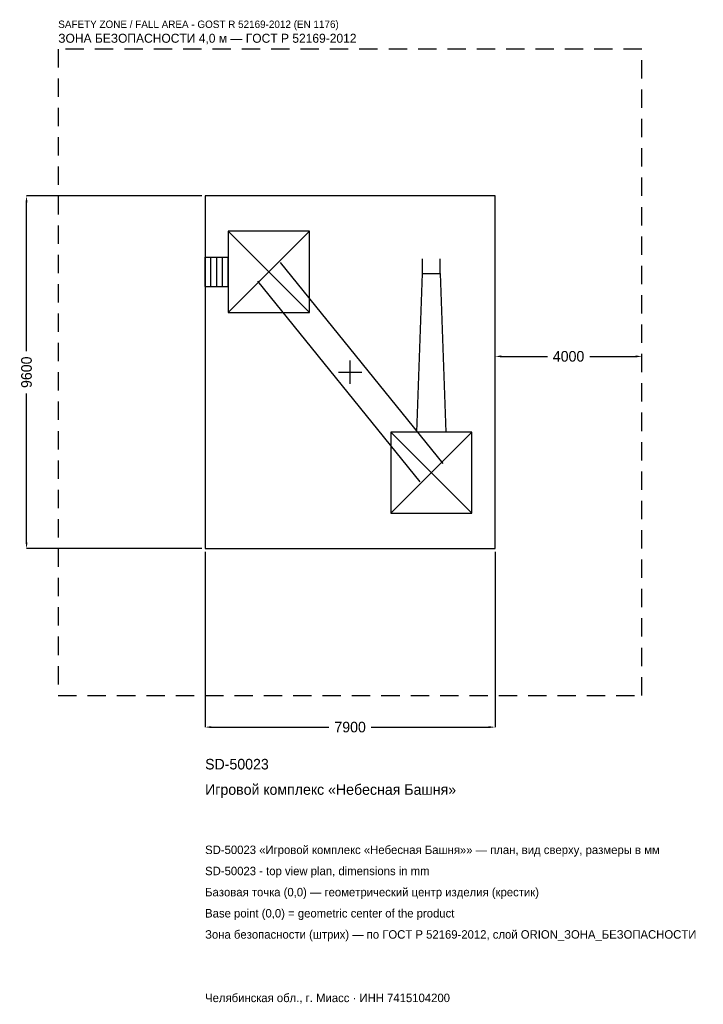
# Model space of a CAD drawing. Header units: metres. Extents: x -9000 to 9620, y -17212 to 9601.
import ezdxf

# ---------------------------------------------------------------- set-up
doc = ezdxf.new("R2010")
doc.units = ezdxf.units.M
doc.linetypes.add('DASHED', pattern=[800, 500, -300])
for name, color, linetype in [('ЗСК_ДАННЫЕ', 3, 'Continuous'), ('ЗСК_ЗОНА_БЕЗОПАСНОСТИ', 1, 'Continuous'), ('ЗСК_КОНТУР', 7, 'Continuous'), ('ЗСК_РАЗМЕРЫ', 8, 'Continuous')]:
    doc.layers.add(name, color=color, linetype=linetype)
doc.dimstyles.new('ORION', dxfattribs={"dimtxt": 288, "dimasz": 172.8, "dimexe": 1.25, "dimexo": 86.4, "dimtad": 1, "dimdec": 0, "dimcen": 2.5, "dimazin": 3, "dimtfac": 1, "dimtmove": 0, "dimatfit": 3})

# ---------------------------------------------------------------- blocks, each defined once
blk = doc.blocks.new('_CLOSEDFILLED')
at = {"color": 0, "linetype": 'BYBLOCK'}
blk.add_solid([(-1, 0.16), (0, 0), (-1, -0.16)], dxfattribs=at)
blk = doc.blocks.new('*D1')
for p, q in [((-3950, -4886.4), (-3950, -9664)), ((3950, -4886.4), (3950, -9664)), ((-3777.2, -9664), (-576, -9664)), ((576, -9664), (3777.2, -9664))]:
    blk.add_line(p, q)
at = {"layer": 'Defpoints'}
for p in [(-3950, -4800), (3950, -4800), (-3950, -9664)]:
    blk.add_point(p, dxfattribs=at)
at = {"layer": 'ЗСК_РАЗМЕРЫ', "xscale": 172.79999999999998, "yscale": 172.79999999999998, "rotation": 180}
blk.add_blockref('_CLOSEDFILLED', (-3950, -9664), dxfattribs=at)
at = {"layer": 'ЗСК_РАЗМЕРЫ', "xscale": 172.79999999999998, "yscale": 172.79999999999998}
blk.add_blockref('_CLOSEDFILLED', (3950, -9664), dxfattribs=at)
at = {"layer": 'ЗСК_РАЗМЕРЫ', "insert": (0, -9664), "char_height": 288, "attachment_point": 5}
blk.add_mtext('7900', dxfattribs=at)
blk = doc.blocks.new('*D2')
for p, q in [((-4036.4, 4800), (-8814, 4800)), ((-8814, 576), (-8814, 4627.2)), ((-8814, -4627.2), (-8814, -576)), ((-4036.4, -4800), (-8814, -4800))]:
    blk.add_line(p, q)
at = {"layer": 'Defpoints'}
for p in [(-3950, 4800), (-8814, -4800), (-3950, -4800)]:
    blk.add_point(p, dxfattribs=at)
at = {"layer": 'ЗСК_РАЗМЕРЫ', "xscale": 172.79999999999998, "yscale": 172.79999999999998}
for p, rotation in [((-8814, 4800), 90), ((-8814, -4800), 270)]:
    blk.add_blockref('_CLOSEDFILLED', p, dxfattribs=dict(at, rotation=rotation))
at = {"layer": 'ЗСК_РАЗМЕРЫ', "insert": (-8814, 0), "char_height": 288, "attachment_point": 5, "rotation": 90}
blk.add_mtext('9600', dxfattribs=at)
blk = doc.blocks.new('*D3')
for p, q in [((3950, 86.4), (3950, 432)), ((4122.8, 432), (5374, 432)), ((6526, 432), (7777.2, 432)), ((7950, 86.4), (7950, 432))]:
    blk.add_line(p, q)
at = {"layer": 'Defpoints'}
for p in [(3950, 432), (3950, 0), (7950, 0)]:
    blk.add_point(p, dxfattribs=at)
at = {"layer": 'ЗСК_РАЗМЕРЫ', "xscale": 172.79999999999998, "yscale": 172.79999999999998, "rotation": 180}
blk.add_blockref('_CLOSEDFILLED', (3950, 432), dxfattribs=at)
at = {"layer": 'ЗСК_РАЗМЕРЫ', "xscale": 172.79999999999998, "yscale": 172.79999999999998}
blk.add_blockref('_CLOSEDFILLED', (7950, 432), dxfattribs=at)
at = {"layer": 'ЗСК_РАЗМЕРЫ', "insert": (5950, 432), "char_height": 288, "attachment_point": 5}
blk.add_mtext('4000', dxfattribs=at)
blk = doc.blocks.new('ОРИОН SD-50023 Игровой комплекс Небесная Башня')
at = {"layer": 'ЗСК_ЗОНА_БЕЗОПАСНОСТИ', "linetype": 'DASHED'}
blk.add_lwpolyline([(-7950, -8800), (7950, -8800), (7950, 8800), (-7950, 8800)], close=True, dxfattribs=at)
at = {"layer": 'ЗСК_КОНТУР'}
for p, q in [((-3318, 1628), (-1106, 3840)), ((-3318, 3840), (-1106, 1628)), ((-3950, 3132.2), (-3318, 3132.2)), ((-3950, 2335.8), (-3950, 3132.2)), ((-3792, 2335.8), (-3792, 3132.2)), ((-3634, 2335.8), (-3634, 3132.2)), ((-3476, 2335.8), (-3476, 3132.2)), ((-3318, 2335.8), (-3318, 3132.2)), ((-1902.5, 2984.4), (2521.5, -2483.6)), ((1973.1, 2692), (1973.1, 3090.2)), ((2450.9, 2692), (2450.9, 3090.2)), ((-2521.5, 2483.6), (1902.5, -2984.4)), ((-3950, 2335.8), (-3318, 2335.8)), ((1106, -3840), (3318, -1628)), ((1106, -1628), (3318, -3840))]:
    blk.add_line(p, q, dxfattribs=at)
for points in [[(-3950, -4800), (3950, -4800), (3950, 4800), (-3950, 4800)], [(-3318, 1628), (-1106, 1628), (-1106, 3840), (-3318, 3840)], [(1106, -3840), (3318, -3840), (3318, -1628), (1106, -1628)]]:
    blk.add_lwpolyline(points, close=True, dxfattribs=at)
blk.add_lwpolyline([(1813.8, -1628), (1973.1, 2692), (2450.9, 2692), (2610.2, -1628)], dxfattribs=at)
at = {"layer": 'ЗСК_РАЗМЕРЫ'}
for p, q in [((0, -316), (0, 316)), ((-316, 0), (316, 0))]:
    blk.add_line(p, q, dxfattribs=at)
at = {"layer": 'ЗСК_ДАННЫЕ'}
for tag, p in [('АРТИКУЛ', (-3950, -10816)), ('НАИМЕНОВАНИЕ', (-3950, -11507.2))]:
    blk.add_attdef(tag, p, '', height=288, dxfattribs=at)
at = {"layer": 'ЗСК_ДАННЫЕ', "flags": 1}
for tag, p in [('ПРОИЗВОДИТЕЛЬ', (-3950, -12198.4)), ('ТЕЛЕФОН', (-3950, -12889.6)), ('САЙТ', (-3950, -14272)), ('АДРЕС', (-3950, -14963.2)), ('РЕКВИЗИТЫ', (-3950, -15654.4)), ('ГАБАРИТЫ', (-3950, -16345.6)), ('ЗОНА_БЕЗОПАСНОСТИ', (-3950, -17036.8))]:
    blk.add_attdef(tag, p, '', height=288, dxfattribs=at)
at = {"layer": 'ЗСК_ЗОНА_БЕЗОПАСНОСТИ', "color": 1}
for s, height, p in [('SAFETY ZONE / FALL AREA - GOST R 52169-2012 (EN 1176)', 201.6, (-7950, 9376)), ('ЗОНА БЕЗОПАСНОСТИ 4,0 м — ГОСТ Р 52169-2012', 244.8, (-7950, 8972.8))]:
    blk.add_text(s, height=height, dxfattribs=at).set_placement(p)
at = {"layer": 'ЗСК_РАЗМЕРЫ'}
dim = blk.add_linear_dim(base=(-8814, -4800), p1=(-3950, -4800), p2=(-3950, 4800), angle=90, dimstyle='ORION', dxfattribs=at)
dim.commit()
dim.dimension.update_dxf_attribs({"geometry": '*D2', "text_midpoint": (-8814, 0)})
for base, p1, p2, picture, middle in [((3950, 432), (3950, 0), (7950, 0), '*D3', (5950, 432)), ((-3950, -9664), (-3950, -4800), (3950, -4800), '*D1', (0, -9664))]:
    dim = blk.add_linear_dim(base=base, p1=p1, p2=p2, dimstyle='ORION', dxfattribs=at)
    dim.commit()
    dim.dimension.update_dxf_attribs({"geometry": picture, "text_midpoint": middle})

msp = doc.modelspace()

# ---------------------------------------------------------------- block references
msp.add_blockref('ОРИОН SD-50023 Игровой комплекс Небесная Башня', (0, 0)).add_auto_attribs({'АРТИКУЛ': 'SD-50023', 'НАИМЕНОВАНИЕ': 'Игровой комплекс «Небесная Башня»'})

# ---------------------------------------------------------------- texts
at = {"layer": 'ЗСК_ДАННЫЕ', "color": 3}
for s, p in [('SD-50023 «Игровой комплекс «Небесная Башня»» — план, вид сверху, размеры в мм', (-3950, -13120)), ('SD-50023 - top view plan, dimensions in mm', (-3950, -13696)), ('Челябинская обл., г. Миасс · ИНН 7415104200', (-3950, -17152))]:
    msp.add_text(s, height=230.4, dxfattribs=at).set_placement(p)
at = {"layer": 'ЗСК_ДАННЫЕ', "color": 7}
for s, p in [('Базовая точка (0,0) — геометрический центр изделия (крестик)', (-3950, -14272)), ('Base point (0,0) = geometric center of the product', (-3950, -14848))]:
    msp.add_text(s, height=230.4, dxfattribs=at).set_placement(p)
at = {"layer": 'ЗСК_ДАННЫЕ', "color": 1}
msp.add_text('Зона безопасности (штрих) — по ГОСТ Р 52169-2012, слой ORION_ЗОНА_БЕЗОПАСНОСТИ', height=230.4, dxfattribs=at).set_placement((-3950, -15424))

doc.saveas('drawing.dxf')
